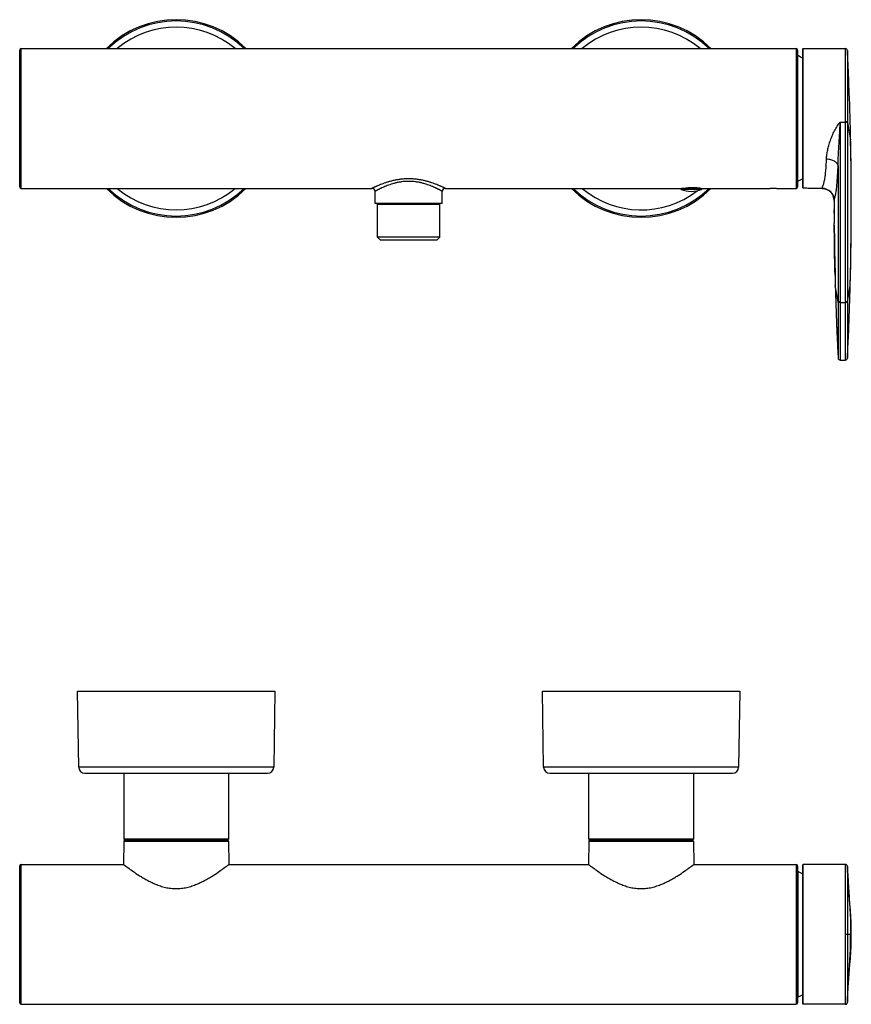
# Model space of a CAD drawing. Header units: millimetres. Extents: x 79 to 658, y 26 to 349.
# Tile 1 of 3: x 79 to 353, y 26 to 349. Entities that reach past the tile are written whole.
import ezdxf

# ---------------------------------------------------------------- set-up
doc = ezdxf.new("R2010")
doc.units = ezdxf.units.MM
doc.header["$LTSCALE"] = 30.734
doc.layers.get('0').update_dxf_attribs({"linetype": 'CONTINUOUS'})

msp = doc.modelspace()

# ---------------------------------------------------------------- linework, layer by layer
at = {"color": 7, "linetype": 'CONTINUOUS'}
for p, q in [((78.85, 294.44), (78.85, 339.44)), ((79.35, 339.94), (334.35, 339.94)), ((334.85, 339.44), (334.85, 294.44)), ((334.87, 337.61), (334.85, 337.62)), ((336.6, 294.17), (336.6, 339.84)), ((336.7, 339.94), (350.54, 339.94)), ((351.55, 332.62), (351.49, 333.93)), ((351.58, 331.93), (351.49, 333.93)), ((351.61, 331.32), (351.52, 333.32)), ((351.59, 331.63), (351.55, 332.62)), ((351.67, 329.89), (351.59, 331.63)), ((351.67, 329.89), (351.61, 331.32)), ((352.37, 305.9), (352.29, 309.88)), ((352.4, 303.84), (352.37, 305.9)), ((352.43, 301.9), (352.37, 305.9)), ((352.43, 301.9), (352.4, 303.84)), ((352.47, 297.9), (352.43, 301.91)), ((334.87, 296.27), (334.85, 296.26)), ((352.5, 293.91), (352.47, 297.91)), ((352.5, 293.91), (352.49, 296.04)), ((79.35, 293.94), (194.78, 293.94)), ((195.85, 288.94), (195.78, 292.96)), ((217.85, 288.94), (217.92, 292.96)), ((218.92, 293.94), (325.85, 293.94)), ((296.35, 293.94), (296.35, 293.78)), ((300.91, 294.15), (300.91, 294.14)), ((301.11, 294.14), (301.09, 293.94)), ((301.16, 294.13), (301.18, 294.13)), ((303.35, 293.94), (303.35, 293.78)), ((327.85, 293.94), (334.35, 293.94)), ((342.9, 293.94), (338.33, 293.94)), ((342.9, 293.94), (342.99, 293.94)), ((352.51, 291.86), (352.5, 293.91)), ((352.51, 289.91), (352.5, 293.91)), ((352.51, 289.91), (352.51, 291.86)), ((217.85, 288.94), (195.85, 288.94)), ((196.6, 277.94), (196.6, 288.74)), ((217.1, 277.94), (217.1, 288.74)), ((346.89, 290.04), (346.89, 289.94)), ((346.89, 289.94), (346.89, 288.11)), ((352.51, 285.91), (352.51, 289.91)), ((346.89, 288.11), (346.89, 285.75)), ((346.89, 285.75), (346.89, 286.89)), ((346.89, 286.44), (346.89, 286.89)), ((352.5, 283.42), (352.51, 285.91)), ((346.93, 279.44), (346.91, 282.4)), ((346.92, 280.36), (346.91, 282.4)), ((346.91, 281.84), (346.92, 280.97)), ((352.49, 281.92), (352.5, 283.42)), ((346.92, 280.97), (346.95, 277.3)), ((346.94, 278.31), (346.92, 280.36)), ((346.97, 275.94), (346.93, 279.44)), ((196.6, 277.94), (197.6, 276.94)), ((217.1, 277.94), (196.6, 277.94)), ((216.1, 276.94), (197.6, 276.94)), ((217.1, 277.94), (216.1, 276.94)), ((346.96, 276.66), (346.94, 278.31)), ((346.95, 277.3), (347, 273.56)), ((346.99, 274.64), (346.96, 276.66)), ((347.02, 272.44), (346.97, 275.94)), ((352.45, 277.35), (352.46, 277.93)), ((347.01, 273.04), (346.99, 274.64)), ((347, 273.56), (347.07, 269.76)), ((347.05, 270.89), (347.01, 273.04)), ((347.08, 268.95), (347.02, 272.44)), ((352.34, 269.93), (352.41, 273.93)), ((352.34, 269.93), (352.38, 272.48)), ((352.38, 272.48), (352.41, 273.93)), ((347.07, 269.38), (347.05, 270.89)), ((347.07, 269.76), (347.15, 265.88)), ((347.12, 266.94), (347.07, 269.38)), ((347.15, 265.68), (347.08, 268.95)), ((352.31, 268.38), (352.34, 269.93)), ((347.15, 265.68), (347.12, 266.94)), ((347.15, 265.88), (347.24, 261.95)), ((352.26, 265.94), (352.31, 268.38)), ((348.87, 237.44), (350.54, 237.44)), ((98.27, 103.49), (97.85, 128.53)), ((97.85, 128.53), (162.85, 128.53)), ((162.85, 128.53), (162.43, 103.49)), ((251.27, 103.49), (250.85, 128.53)), ((250.85, 128.53), (315.85, 128.53)), ((315.85, 128.53), (315.43, 103.49)), ((100.27, 101.53), (160.43, 101.53)), ((113.18, 79.83), (113.18, 101.53)), ((147.53, 101.53), (147.53, 79.83)), ((253.27, 101.53), (313.43, 101.53)), ((266.18, 79.83), (266.18, 101.53)), ((300.53, 101.53), (300.53, 79.83)), ((113.1, 79.23), (113.03, 71.53)), ((113.4, 79.53), (147.3, 79.53)), ((147.6, 79.23), (147.67, 71.53)), ((266.1, 79.23), (266.03, 71.53)), ((266.4, 79.53), (300.3, 79.53)), ((300.6, 79.23), (300.67, 71.53)), ((79.35, 71.53), (113.03, 71.53)), ((147.67, 71.53), (266.03, 71.53)), ((300.67, 71.53), (334.35, 71.53)), ((336.6, 25.63), (336.6, 71.43)), ((78.85, 26.03), (78.85, 71.03)), ((334.85, 71.03), (334.85, 26.03)), ((351.23, 70.88), (351.23, 70.88)), ((351.23, 70.87), (351.23, 70.88)), ((351.23, 70.87), (351.23, 70.87)), ((351.23, 70.86), (351.23, 70.87)), ((351.23, 70.86), (351.23, 70.86)), ((351.27, 70.06), (351.23, 70.86)), ((351.31, 69.27), (351.27, 70.06)), ((351.35, 68.47), (351.31, 69.27)), ((351.37, 68.05), (351.35, 68.47)), ((351.39, 67.62), (351.37, 68.05)), ((351.42, 67.2), (351.39, 67.62)), ((351.44, 66.77), (351.42, 67.2)), ((351.47, 66.33), (351.44, 66.77)), ((351.5, 65.88), (351.47, 66.33)), ((351.52, 65.42), (351.5, 65.88)), ((351.55, 64.94), (351.52, 65.42)), ((351.59, 64.46), (351.55, 64.94)), ((351.62, 63.97), (351.59, 64.46)), ((351.65, 63.49), (351.62, 63.97)), ((351.69, 63.01), (351.65, 63.49)), ((351.72, 62.52), (351.69, 63.01)), ((351.76, 62.03), (351.72, 62.52)), ((351.79, 61.52), (351.76, 62.03)), ((351.83, 61), (351.79, 61.52)), ((351.88, 60.44), (351.83, 61)), ((351.92, 59.85), (351.88, 60.44)), ((351.96, 59.41), (351.92, 59.85)), ((352, 58.93), (351.96, 59.41)), ((352.04, 58.42), (352, 58.93)), ((352.1, 57.68), (352.04, 58.42)), ((352.12, 57.44), (352.1, 57.68)), ((352.2, 56.55), (352.12, 57.44)), ((352.23, 56.13), (352.2, 56.55)), ((352.27, 55.72), (352.23, 56.13)), ((352.52, 48.53), (352.51, 49.03)), ((352.2, 40.5), (352.23, 40.92)), ((352.23, 40.92), (352.27, 41.33)), ((352.27, 41.33), (352.3, 41.72)), ((351.79, 35.53), (351.83, 36.06)), ((351.83, 36.06), (351.88, 36.61)), ((351.88, 36.61), (351.92, 37.21)), ((351.92, 37.21), (351.96, 37.65)), ((351.96, 37.65), (352, 38.13)), ((352, 38.13), (352.04, 38.63)), ((351.55, 32.11), (351.59, 32.59)), ((351.59, 32.59), (351.62, 33.08)), ((351.62, 33.08), (351.65, 33.56)), ((351.65, 33.56), (351.69, 34.05)), ((351.69, 34.05), (351.72, 34.53)), ((351.72, 34.53), (351.76, 35.02)), ((351.76, 35.02), (351.79, 35.53)), ((351.37, 29), (351.39, 29.43)), ((351.39, 29.43), (351.42, 29.86)), ((351.42, 29.86), (351.44, 30.29)), ((351.44, 30.29), (351.47, 30.73)), ((351.47, 30.73), (351.5, 31.17)), ((351.5, 31.17), (351.52, 31.63)), ((351.52, 31.63), (351.55, 32.11)), ((351.23, 26.2), (351.27, 26.99)), ((351.23, 26.19), (351.23, 26.2)), ((351.23, 26.19), (351.23, 26.19)), ((351.23, 26.18), (351.23, 26.19)), ((351.23, 26.18), (351.23, 26.18)), ((351.23, 26.17), (351.23, 26.18)), ((351.27, 26.99), (351.31, 27.78)), ((351.31, 27.78), (351.35, 28.58)), ((351.35, 28.58), (351.37, 29)), ((79.35, 25.53), (334.35, 25.53)), ((350.54, 25.53), (336.7, 25.53))]:
    msp.add_line(p, q, dxfattribs=at)
at = {"color": 9, "linetype": 'CONTINUOUS'}
for p, q in [((79.35, 293.94), (79.35, 339.94)), ((334.35, 339.94), (334.35, 293.94)), ((334.87, 296.27), (334.87, 337.61)), ((336.7, 294.06), (336.7, 339.94)), ((350.54, 339.94), (350.53, 315.78)), ((350.53, 339.68), (350.53, 337.43)), ((350.53, 337.43), (350.53, 326.33)), ((351.23, 339.28), (351.23, 315.82)), ((351.23, 339.26), (351.23, 339.25)), ((351.23, 339.25), (351.23, 339.23)), ((351.23, 339.23), (351.23, 339.18)), ((351.23, 339.18), (351.23, 339.05)), ((351.23, 339.05), (351.23, 337.62)), ((351.23, 337.62), (351.23, 315.82)), ((350.53, 326.33), (350.53, 322.66)), ((350.53, 322.66), (350.53, 315.57)), ((348.87, 315.78), (350.53, 315.78)), ((351.23, 315.82), (351.23, 315.61)), ((351.23, 315.61), (352.29, 309.88)), ((303.35, 293.78), (296.35, 293.78)), ((303.23, 293.59), (296.48, 293.59)), ((300.91, 294.14), (298.67, 294.14)), ((342.89, 293.94), (342.89, 293.95)), ((342.89, 293.94), (342.89, 293.95)), ((342.89, 293.95), (342.89, 293.95)), ((342.89, 293.95), (342.89, 293.95)), ((196.6, 288.74), (217.1, 288.74)), ((348.17, 256.62), (347.24, 261.95)), ((351.23, 256.62), (352.16, 261.95)), ((348.17, 256.62), (348.17, 255.71)), ((348.17, 256.62), (348.17, 238.11)), ((348.87, 256.58), (348.87, 237.44)), ((348.87, 256.43), (350.53, 256.43)), ((350.53, 256.58), (350.54, 237.44)), ((350.53, 256.43), (350.53, 255.66)), ((351.23, 256.62), (351.23, 238.11)), ((351.23, 256.47), (351.23, 255.71)), ((348.17, 252.35), (348.17, 249.15)), ((348.87, 252.21), (348.87, 248.92)), ((348.17, 246.21), (348.17, 245.6)), ((350.53, 248.22), (350.53, 245.58)), ((348.17, 240.47), (348.17, 240.12)), ((348.17, 240.12), (348.17, 239.64)), ((348.87, 239.96), (348.87, 239.59)), ((350.53, 239.77), (350.53, 239.42)), ((351.23, 240.47), (351.23, 240.12)), ((351.23, 240.12), (351.23, 239.79)), ((351.23, 239.79), (351.23, 239.12)), ((348.17, 239.64), (348.17, 238.84)), ((348.17, 238.84), (348.17, 238.41)), ((348.17, 238.41), (348.17, 238.22)), ((348.17, 238.22), (348.17, 238.16)), ((348.17, 238.16), (348.17, 238.14)), ((348.17, 238.14), (348.17, 238.13)), ((348.17, 238.13), (348.17, 238.12)), ((348.17, 238.11), (348.17, 238.11)), ((348.87, 239.59), (348.87, 239.25)), ((348.87, 239.25), (348.87, 238.41)), ((348.87, 238.41), (348.87, 237.9)), ((348.87, 237.9), (348.87, 237.63)), ((350.53, 239.42), (350.53, 238.8)), ((350.53, 238.8), (350.53, 237.9)), ((350.53, 237.9), (350.53, 237.58)), ((350.53, 237.58), (350.53, 237.5)), ((351.23, 239.12), (351.23, 238.36)), ((351.23, 238.36), (351.23, 238.21)), ((351.23, 238.21), (351.23, 238.16)), ((351.23, 238.16), (351.23, 238.14)), ((351.23, 238.14), (351.23, 238.12)), ((162.43, 103.49), (98.27, 103.49)), ((315.43, 103.49), (251.27, 103.49)), ((113.1, 79.23), (147.6, 79.23)), ((147.53, 79.83), (113.18, 79.83)), ((266.1, 79.23), (300.6, 79.23)), ((300.53, 79.83), (266.18, 79.83)), ((79.35, 25.53), (79.35, 71.53)), ((334.35, 71.53), (334.35, 25.53)), ((336.7, 25.53), (336.7, 71.53)), ((350.53, 71.53), (350.54, 48.53)), ((350.53, 71.45), (350.53, 71.24)), ((334.87, 69.2), (334.87, 27.86)), ((350.53, 71.24), (350.53, 51.12)), ((351.23, 70.86), (351.23, 70.85)), ((351.23, 70.85), (351.23, 48.43)), ((351.23, 70.78), (351.23, 70.58)), ((351.23, 70.58), (351.23, 49.52)), ((350.54, 49.39), (350.54, 48.53)), ((351.23, 49.24), (351.23, 48.53)), ((350.54, 48.53), (350.53, 25.53)), ((352.52, 48.53), (350.54, 48.53)), ((351.23, 48.53), (351.23, 26.2)), ((351.23, 47.91), (351.23, 47.85)), ((351.23, 47.85), (351.23, 47.74)), ((351.23, 47.74), (351.23, 41.27)), ((350.53, 27.36), (350.53, 27.03)), ((350.53, 27.03), (350.53, 26.61)), ((350.53, 26.61), (350.53, 25.88)), ((351.23, 28.35), (351.23, 28.01)), ((351.23, 28.01), (351.23, 27.69)), ((351.23, 27.69), (351.23, 27.4)), ((351.23, 27.4), (351.23, 26.55)), ((351.23, 26.55), (351.23, 26.27)), ((351.23, 26.27), (351.23, 26.22)), ((351.23, 26.22), (351.23, 26.2)), ((351.23, 26.2), (351.23, 26.19)), ((351.23, 26.2), (351.23, 26.2)), ((350.53, 25.88), (350.53, 25.6)), ((350.53, 25.6), (350.53, 25.55))]:
    msp.add_line(p, q, dxfattribs=at)
for points in [[(350.54, 339.94), (350.54, 339.94), (350.54, 339.93), (350.53, 339.9), (350.53, 339.88), (350.53, 339.84), (350.53, 339.68)], [(351.23, 339.28), (351.23, 339.28), (351.23, 339.28), (351.23, 339.28), (351.23, 339.27), (351.23, 339.27), (351.23, 339.27), (351.23, 339.27), (351.23, 339.27), (351.23, 339.27), (351.23, 339.26), (351.23, 339.26)], [(348.87, 256.43), (348.87, 256.04), (348.87, 255.66), (348.87, 255.27)], [(348.17, 255.71), (348.17, 254.95), (348.17, 254.58), (348.17, 254.2)], [(350.53, 255.66), (350.53, 255.27), (350.53, 254.88), (350.53, 254.49), (350.53, 253.73)], [(350.53, 253.73), (350.53, 253.34), (350.53, 252.96), (350.53, 252.58), (350.53, 252.21), (350.53, 248.22)], [(351.23, 255.71), (351.23, 255.33), (351.23, 254.95), (351.23, 254.58), (351.23, 253.83)], [(351.23, 253.83), (351.23, 253.46), (351.23, 253.08), (351.23, 252.72), (351.23, 246.21)], [(348.17, 249.15), (348.17, 246.52), (348.17, 246.21)], [(348.87, 248.92), (348.87, 246.22), (348.87, 245.9), (348.87, 245.58)], [(351.23, 246.21), (351.23, 245.9), (351.23, 245.6), (351.23, 245.3), (351.23, 245.01), (351.23, 244.44)], [(348.17, 245.6), (348.17, 245.01), (348.17, 244.72), (348.17, 244.44), (348.17, 244.16)], [(348.17, 244.16), (348.17, 243.62), (348.17, 243.36), (348.17, 243.1), (348.17, 242.85), (348.17, 242.6)], [(348.87, 245.58), (348.87, 244.66), (348.87, 244.36), (348.87, 244.07), (348.87, 243.78), (348.87, 243.5)], [(348.87, 243.5), (348.87, 242.95), (348.87, 242.69), (348.87, 242.43), (348.87, 242.17)], [(350.53, 245.58), (350.53, 245.27), (350.53, 244.96), (350.53, 244.66), (350.53, 244.07)], [(350.53, 244.07), (350.53, 243.78), (350.53, 243.5), (350.53, 243.22), (350.53, 242.95), (350.53, 242.42)], [(351.23, 244.44), (351.23, 244.16), (351.23, 243.88), (351.23, 243.62), (351.23, 243.35), (351.23, 242.85)], [(348.17, 242.6), (348.17, 242.13), (348.17, 241.9), (348.17, 241.68)], [(348.17, 241.68), (348.17, 241.25), (348.17, 241.05)], [(348.17, 241.05), (348.17, 240.66), (348.17, 240.47)], [(348.87, 242.17), (348.87, 241.68), (348.87, 241.44), (348.87, 241.21)], [(348.87, 241.21), (348.87, 240.77), (348.87, 240.56)], [(348.87, 240.56), (348.87, 240.15), (348.87, 239.96)], [(350.53, 242.42), (350.53, 242.17), (350.53, 241.92), (350.53, 241.68), (350.53, 241.21)], [(350.53, 241.21), (350.53, 240.98), (350.53, 240.77), (350.53, 240.35)], [(350.53, 240.35), (350.53, 240.15), (350.53, 239.77)], [(351.23, 242.85), (351.23, 242.6), (351.23, 242.36), (351.23, 242.13), (351.23, 241.67)], [(351.23, 241.67), (351.23, 241.46), (351.23, 241.04)], [(351.23, 241.04), (351.23, 240.84), (351.23, 240.47)], [(348.17, 238.12), (348.17, 238.12), (348.17, 238.12), (348.17, 238.12), (348.17, 238.11), (348.17, 238.11), (348.17, 238.11), (348.17, 238.11), (348.17, 238.11), (348.17, 238.11)], [(348.87, 237.63), (348.87, 237.54), (348.87, 237.5), (348.87, 237.48), (348.87, 237.46), (348.87, 237.45), (348.87, 237.44)], [(350.53, 237.5), (350.53, 237.48), (350.54, 237.46), (350.54, 237.45), (350.54, 237.44)], [(351.23, 238.12), (351.23, 238.12), (351.23, 238.12), (351.23, 238.12), (351.23, 238.11), (351.23, 238.11), (351.23, 238.11), (351.23, 238.11), (351.23, 238.11), (351.23, 238.11), (351.23, 238.11), (351.23, 238.11)], [(350.53, 71.53), (350.53, 71.53), (350.53, 71.52), (350.53, 71.5), (350.53, 71.45)], [(351.23, 70.86), (351.23, 70.86), (351.23, 70.86), (351.23, 70.85)], [(351.23, 70.85), (351.23, 70.84), (351.23, 70.78)], [(350.53, 51.12), (350.53, 50.69), (350.54, 49.39)], [(351.23, 49.52), (351.23, 49.47), (351.23, 49.41), (351.23, 49.35), (351.23, 49.3), (351.23, 49.24)], [(350.54, 48.09), (350.53, 47.23), (350.53, 46.79), (350.53, 46.36), (350.53, 45.5)], [(350.53, 45.5), (350.53, 45.07), (350.53, 44.64), (350.53, 30.99)], [(351.23, 41.27), (351.23, 40.48), (351.23, 31.3)], [(350.53, 30.99), (350.53, 30.71), (350.53, 30.44), (350.53, 30.17), (350.53, 29.66)], [(350.53, 29.66), (350.53, 29.42), (350.53, 29.18), (350.53, 28.95), (350.53, 28.51)], [(351.23, 31.3), (351.23, 31.04), (351.23, 30.78), (351.23, 30.52), (351.23, 30.03)], [(351.23, 30.03), (351.23, 29.8), (351.23, 29.57), (351.23, 29.14)], [(350.53, 28.51), (350.53, 28.3), (350.53, 27.9)], [(350.53, 27.9), (350.53, 27.71), (350.53, 27.36)], [(351.23, 29.14), (351.23, 28.93), (351.23, 28.73), (351.23, 28.35)], [(351.23, 26.2), (351.23, 26.19), (351.23, 26.2), (351.23, 26.2)], [(350.53, 25.55), (350.53, 25.53), (350.53, 25.53), (350.53, 25.53)]]:
    msp.add_lwpolyline(points, dxfattribs=at)
at = {"color": 7, "linetype": 'CONTINUOUS'}
for points in [[(342.99, 293.94), (343.11, 293.94), (343.22, 293.93), (343.34, 293.92), (343.45, 293.9), (343.57, 293.88), (343.69, 293.86), (343.8, 293.84), (343.91, 293.81), (344.03, 293.78), (344.14, 293.74), (344.25, 293.7), (344.36, 293.66), (344.47, 293.62), (344.57, 293.57), (344.68, 293.52), (344.78, 293.46), (344.88, 293.41), (344.99, 293.35), (345.08, 293.28), (345.18, 293.22), (345.28, 293.15), (345.37, 293.08), (345.46, 293), (345.55, 292.93), (345.63, 292.85), (345.72, 292.77), (345.8, 292.68), (345.88, 292.6), (345.96, 292.51), (346.03, 292.42), (346.1, 292.32), (346.17, 292.23), (346.23, 292.13), (346.3, 292.03), (346.36, 291.93), (346.41, 291.83), (346.47, 291.73), (346.52, 291.62), (346.57, 291.51), (346.61, 291.41), (346.65, 291.3), (346.69, 291.19), (346.72, 291.07), (346.76, 290.96), (346.78, 290.85), (346.81, 290.73), (346.83, 290.62), (346.85, 290.5), (346.86, 290.39), (346.87, 290.27), (346.88, 290.15), (346.89, 290.04)], [(352.41, 273.93), (352.46, 277.93), (352.49, 281.92)], [(352.16, 261.95), (352.26, 265.93), (352.34, 269.93)], [(347.69, 248.73), (347.74, 247.41), (347.83, 245.32), (347.92, 243.18)], [(351.48, 243.18), (351.57, 245.32), (351.66, 247.41), (351.72, 248.73)], [(351.23, 70.88), (351.23, 70.89), (351.23, 70.89), (351.23, 70.9), (351.23, 70.9), (351.23, 70.9), (351.23, 70.91), (351.23, 70.92), (351.23, 70.92), (351.23, 70.93), (351.22, 70.93), (351.22, 70.94), (351.22, 70.95), (351.22, 70.96), (351.22, 70.97), (351.22, 70.97), (351.21, 70.98), (351.21, 71), (351.21, 71.01), (351.21, 71.02), (351.2, 71.03), (351.2, 71.04), (351.2, 71.05), (351.19, 71.07), (351.19, 71.08), (351.18, 71.09), (351.18, 71.1), (351.17, 71.12), (351.16, 71.13), (351.16, 71.14), (351.15, 71.16), (351.14, 71.17), (351.14, 71.18), (351.13, 71.2), (351.12, 71.21), (351.11, 71.22), (351.1, 71.24), (351.09, 71.25), (351.08, 71.26), (351.07, 71.27), (351.06, 71.29), (351.05, 71.3), (351.04, 71.31), (351.02, 71.33), (351.01, 71.34), (351, 71.35), (350.98, 71.36), (350.97, 71.37), (350.96, 71.38), (350.94, 71.4), (350.92, 71.41), (350.91, 71.42), (350.89, 71.43), (350.87, 71.44), (350.85, 71.45), (350.84, 71.46), (350.82, 71.47), (350.8, 71.48), (350.78, 71.48), (350.75, 71.49), (350.73, 71.5), (350.71, 71.5), (350.69, 71.51), (350.66, 71.51), (350.64, 71.52), (350.62, 71.52), (350.59, 71.52), (350.56, 71.53), (350.54, 71.53), (336.7, 71.53)], [(352.51, 49.03), (352.51, 49.28), (352.51, 49.54), (352.51, 49.79), (352.51, 50.04), (352.51, 50.28), (352.5, 50.52), (352.5, 50.75), (352.49, 50.98), (352.49, 51.21), (352.49, 51.43), (352.48, 51.64), (352.48, 51.84), (352.47, 52.04), (352.46, 52.24), (352.46, 52.42), (352.45, 52.61), (352.44, 52.78), (352.44, 52.96), (352.43, 53.13), (352.42, 53.3), (352.41, 53.47), (352.4, 53.65), (352.39, 53.83), (352.38, 54.01), (352.37, 54.19), (352.36, 54.38), (352.35, 54.56), (352.34, 54.75), (352.32, 54.94), (352.31, 55.14), (352.3, 55.33), (352.27, 55.72)], [(352.3, 41.72), (352.31, 41.92), (352.32, 42.11), (352.34, 42.3), (352.35, 42.49), (352.36, 42.68), (352.37, 42.86), (352.38, 43.05), (352.39, 43.23), (352.4, 43.41), (352.41, 43.58), (352.42, 43.75), (352.43, 43.93), (352.44, 44.1), (352.44, 44.27), (352.45, 44.45), (352.46, 44.63), (352.46, 44.82), (352.47, 45.01), (352.48, 45.21), (352.48, 45.42), (352.49, 45.63), (352.49, 45.85), (352.49, 46.07), (352.5, 46.3), (352.5, 46.53), (352.51, 46.77), (352.51, 47.02), (352.51, 47.26), (352.51, 47.51), (352.51, 47.77), (352.51, 48.03), (352.52, 48.53)], [(352.04, 38.63), (352.12, 39.61), (352.2, 40.5)], [(350.54, 25.53), (350.57, 25.53), (350.59, 25.53), (350.62, 25.53), (350.64, 25.54), (350.67, 25.54), (350.69, 25.54), (350.71, 25.55), (350.74, 25.56), (350.76, 25.56), (350.78, 25.57), (350.8, 25.58), (350.82, 25.59), (350.84, 25.6), (350.86, 25.61), (350.88, 25.62), (350.9, 25.63), (350.91, 25.64), (350.93, 25.65), (350.95, 25.66), (350.96, 25.67), (350.98, 25.68), (350.99, 25.7), (351, 25.71), (351.02, 25.72), (351.03, 25.73), (351.04, 25.75), (351.05, 25.76), (351.07, 25.77), (351.08, 25.78), (351.09, 25.8), (351.1, 25.81), (351.11, 25.82), (351.11, 25.84), (351.12, 25.85), (351.13, 25.86), (351.14, 25.87), (351.14, 25.89), (351.15, 25.9), (351.16, 25.91), (351.16, 25.92), (351.17, 25.94), (351.18, 25.95), (351.18, 25.96), (351.19, 25.97), (351.19, 25.99), (351.19, 26), (351.2, 26.01), (351.2, 26.02), (351.21, 26.03), (351.21, 26.04), (351.21, 26.05), (351.21, 26.06), (351.22, 26.07), (351.22, 26.08), (351.22, 26.09), (351.22, 26.1), (351.22, 26.11), (351.22, 26.12), (351.23, 26.12), (351.23, 26.13), (351.23, 26.14), (351.23, 26.14), (351.23, 26.15), (351.23, 26.15), (351.23, 26.16), (351.23, 26.16), (351.23, 26.16), (351.23, 26.17), (351.23, 26.17)]]:
    msp.add_lwpolyline(points, dxfattribs=at)
for centre, radius, start, end in [((130.35, 316.94), 32.5, 45.0497, 134.9503), ((283.35, 316.94), 32.5, 45.0497, 134.9503), ((79.35, 339.44), 0.5, 90, 180), ((334.35, 339.44), 0.5, 0, 90), ((324.78, 316.94), 23, 59.0621, 63.9849), ((336.7, 339.84), 0.1, 90, 180), ((350.54, 339.24), 0.7, 2.8996, 90), ((-647.45, 288.69), 999.97, 2.59299, 2.89956), ((-647.52, 288.69), 1000.03, 2.10415, 2.36131), ((-647.5, 288.69), 1000.02, 1.21426, 2.10416), ((-647.34, 288.69), 999.85, 0.98573, 1.21425), ((324.78, 316.94), 23, 296.0151, 300.9379), ((79.35, 294.44), 0.5, 180, 270), ((130.35, 316.94), 32.5, 225.0496, 314.9504), ((194.78, 292.94), 1, 1, 90), ((218.92, 292.94), 1, 90, 179), ((283.35, 316.94), 32.5, 225.0496, 314.9504), ((296.55, 293.78), 0.2, 180, 248.2359), ((299.85, 302.04), 9.1, 248.2359, 291.7641), ((297.02, 294.14), 0.202, 269.9679, 320.6256), ((299.85, 271.23), 22.95, 86.7059, 87.3447), ((299.8, 270.6), 23.57, 81.945, 86.6509), ((302.7, 294.14), 0.2, 219.9575, 270), ((303.15, 293.78), 0.2, 291.7641, 360), ((326.85, 270.96), 23, 87.5081, 92.4919), ((334.35, 294.44), 0.5, 270, 360), ((335.81, 270.6), 23.47, 83.8377, 87.8086), ((342.89, 289.94), 4, 359.9287, 89.7602), ((196.8, 288.74), 0.2, 90, 180), ((216.9, 288.74), 0.2, 0, 90), ((1347, 288.69), 1000.11, 179.92869, 180.10298), ((-647.58, 288.69), 1000.09, 359.84088, 0.07004), ((1346.99, 288.69), 1000.1, 180.16837, 180.36067), ((-647.56, 288.69), 1000.08, 359.38323, 359.6122), ((-647.53, 288.69), 1000.04, 359.15428, 359.34996), ((1346.74, 288.69), 999.86, 181.31867, 181.5323), ((-647.34, 288.69), 999.85, 358.4677, 358.69627), ((1346.9, 288.69), 1000.01, 181.53231, 182.29014), ((-647.5, 288.69), 1000.01, 357.70986, 358.46769), ((1346.91, 288.69), 1000.02, 182.29014, 182.6084), ((-647.5, 288.69), 1000.02, 357.3916, 357.70986), ((1346.87, 288.69), 999.98, 182.6084, 182.89956), ((-647.47, 288.69), 999.98, 357.10044, 357.3916), ((348.87, 238.14), 0.7, 182.8996, 270), ((350.54, 238.14), 0.7, 270, 357.1004), ((100.27, 103.53), 2, 180.9548, 270.0002), ((160.43, 103.53), 2, 269.9998, 359.0452), ((253.27, 103.53), 2, 180.9548, 270.0002), ((313.43, 103.53), 2, 269.9998, 359.0452), ((113.4, 79.23), 0.3, 90, 179.5), ((113.48, 79.83), 0.3, 180, 270), ((147.23, 79.83), 0.3, 270, 0.0001), ((147.3, 79.23), 0.3, 0.5, 90), ((266.4, 79.23), 0.3, 90, 179.5), ((266.48, 79.83), 0.3, 180, 270), ((300.23, 79.83), 0.3, 270, 0.0001), ((300.3, 79.23), 0.3, 0.5, 90), ((79.35, 71.03), 0.5, 90, 180), ((334.35, 71.03), 0.5, 0, 90), ((336.7, 71.43), 0.1, 90, 180), ((334.74, 68.93), 0.3, 63.9849, 67.4597), ((324.78, 48.53), 23, 59.0621, 63.9849), ((79.35, 26.03), 0.5, 180, 270), ((334.35, 26.03), 0.5, 270, 360), ((334.74, 28.13), 0.3, 292.5403, 296.0151), ((324.78, 48.53), 23, 296.0151, 300.9379), ((336.7, 25.63), 0.1, 180, 270)]:
    msp.add_arc(centre, radius, start, end, dxfattribs=at)
at = {"color": 9, "linetype": 'CONTINUOUS'}
for centre, radius, start, end in [((130.35, 316.94), 32.08, 45.8007, 134.1993), ((130.35, 316.94), 30.08, 49.8689, 130.1311), ((283.35, 316.94), 32.08, 45.8007, 134.1993), ((283.35, 316.94), 30.08, 49.8689, 130.1311), ((130.35, 316.94), 32.08, 225.8007, 314.1993), ((130.35, 316.94), 30.08, 229.8689, 310.1311), ((283.35, 316.94), 32.08, 225.8007, 314.1993), ((283.35, 316.94), 30.08, 229.8689, 307.7067), ((283.35, 316.94), 30.08, 310.1311, 310.2554)]:
    msp.add_arc(centre, radius, start, end, dxfattribs=at)
for points, knots in [([(344.35, 303.54), (344.35, 303.79), (344.38, 304.28), (344.47, 305.02), (344.59, 305.78), (344.74, 306.54), (344.92, 307.32), (345.13, 308.11), (345.36, 308.9), (345.7, 309.96), (346.1, 311.02), (346.57, 312.07), (347.08, 313.11), (347.66, 314.13), (348.32, 315.09), (348.68, 315.55), (348.87, 315.78)], [0, 0, 0, 0, 0.054945, 0.111369, 0.169185, 0.228292, 0.288581, 0.349944, 0.412275, 0.475469, 0.604013, 0.669177, 0.734798, 0.866992, 0.933435, 1, 1, 1, 1]), ([(348.16, 301.33), (348.17, 302.53), (348.23, 304.33), (348.36, 306.73), (348.48, 308.54), (348.6, 310.34), (348.7, 312.16), (348.79, 313.97), (348.85, 315.18), (348.87, 315.78)], [0, 0, 0, 0, 0.248792, 0.373554, 0.498559, 0.623763, 0.749104, 0.874529, 1, 1, 1, 1]), ([(351.23, 315.82), (351.23, 315.82), (351.23, 315.81), (351.22, 315.81), (351.21, 315.81), (351.19, 315.81), (351.17, 315.8), (351.14, 315.8), (351.1, 315.8), (351.06, 315.79), (351, 315.79), (350.91, 315.79), (350.79, 315.78), (350.66, 315.78), (350.58, 315.78), (350.53, 315.78)], [0, 0, 0, 0, 0.004167, 0.01031, 0.028929, 0.05611, 0.091711, 0.135453, 0.186963, 0.245789, 0.311409, 0.46062, 0.629247, 0.811225, 1, 1, 1, 1]), ([(351.23, 315.61), (351.23, 315.61), (351.23, 315.61), (351.22, 315.6), (351.21, 315.6), (351.19, 315.6), (351.17, 315.59), (351.14, 315.59), (351.1, 315.59), (351.06, 315.59), (351, 315.58), (350.91, 315.58), (350.79, 315.58), (350.66, 315.57), (350.58, 315.57), (350.53, 315.57)], [0, 0, 0, 0, 0.004178, 0.010331, 0.028971, 0.05617, 0.091784, 0.135536, 0.187052, 0.245881, 0.3115, 0.460701, 0.629306, 0.811256, 1, 1, 1, 1]), ([(351.23, 315.61), (351.24, 305.78), (351.24, 286.11), (351.24, 266.45), (351.23, 256.62)], [0, 0, 0, 0, 0.500008, 1, 1, 1, 1]), ([(342.89, 293.95), (342.89, 293.95), (342.9, 293.97), (342.91, 294.02), (342.92, 294.08), (342.96, 294.2), (343.03, 294.4), (343.12, 294.62), (343.2, 294.85), (343.3, 295.11), (343.43, 295.5), (343.57, 296.01), (343.7, 296.6), (343.82, 297.25), (343.93, 297.97), (344.03, 298.76), (344.12, 299.61), (344.2, 300.51), (344.29, 301.83), (344.33, 302.85), (344.35, 303.54)], [0, 0, 0, 0, 0.002325, 0.006741, 0.01326, 0.0219, 0.045598, 0.077814, 0.096998, 0.11812, 0.165853, 0.220586, 0.282144, 0.350416, 0.425265, 0.506513, 0.593943, 0.687302, 0.786309, 1, 1, 1, 1]), ([(348.16, 301.33), (348.16, 301.4), (348.13, 301.55), (348.06, 301.76), (347.96, 301.97), (347.82, 302.17), (347.66, 302.37), (347.39, 302.62), (346.98, 302.9), (346.4, 303.17), (345.76, 303.38), (345.07, 303.51), (344.59, 303.54), (344.35, 303.54)], [0, 0, 0, 0, 0.045712, 0.09262, 0.14134, 0.192359, 0.246026, 0.302551, 0.424289, 0.557165, 0.699322, 0.848026, 1, 1, 1, 1]), ([(346.89, 289.94), (346.89, 289.94), (346.89, 289.94), (346.89, 289.95), (346.89, 289.97), (346.9, 289.99), (346.9, 290.02), (346.91, 290.07), (346.92, 290.16), (346.95, 290.28), (346.98, 290.42), (347.02, 290.6), (347.07, 290.79), (347.12, 291.01), (347.18, 291.26), (347.25, 291.52), (347.33, 291.9), (347.44, 292.44), (347.55, 293.14), (347.65, 293.92), (347.75, 294.78), (347.83, 295.71), (347.91, 296.71), (347.99, 297.78), (348.08, 299.33), (348.13, 300.52), (348.16, 301.33)], [0, 0, 0, 0, 0.000293, 0.001146, 0.002574, 0.004586, 0.007187, 0.010381, 0.018566, 0.029192, 0.042282, 0.057794, 0.075587, 0.095441, 0.117138, 0.140541, 0.165602, 0.220722, 0.282597, 0.351208, 0.4264, 0.507936, 0.595534, 0.688878, 0.787636, 1, 1, 1, 1]), ([(348.16, 301.33), (348.16, 293.88), (348.16, 278.97), (348.16, 264.07), (348.17, 256.62)], [0, 0, 0, 0, 0.500006, 1, 1, 1, 1]), ([(218.92, 293.94), (218.92, 293.94), (218.92, 293.94), (218.92, 293.94), (218.91, 293.95), (218.9, 293.95), (218.9, 293.95), (218.88, 293.96), (218.86, 293.97), (218.82, 293.99), (218.78, 294.01), (218.73, 294.03), (218.65, 294.07), (218.52, 294.13), (218.36, 294.21), (218.16, 294.3), (217.94, 294.4), (217.69, 294.52), (217.42, 294.64), (217.12, 294.77), (216.68, 294.96), (216.07, 295.2), (215.28, 295.5), (214.41, 295.8), (213.48, 296.1), (212.48, 296.37), (211.43, 296.62), (210.33, 296.82), (209.19, 296.98), (208.03, 297.07), (206.85, 297.1), (205.67, 297.07), (204.51, 296.98), (203.37, 296.82), (202.27, 296.62), (201.22, 296.37), (200.22, 296.1), (199.29, 295.8), (198.42, 295.5), (197.63, 295.2), (197.03, 294.96), (196.58, 294.77), (196.28, 294.64), (196.01, 294.52), (195.76, 294.4), (195.54, 294.3), (195.34, 294.21), (195.2, 294.14), (195.1, 294.09), (195.03, 294.06), (194.97, 294.03), (194.92, 294.01), (194.88, 293.99), (194.85, 293.97), (194.82, 293.96), (194.81, 293.95), (194.8, 293.95), (194.79, 293.95), (194.79, 293.94), (194.78, 293.94), (194.78, 293.94), (194.78, 293.94)], [0, 0, 0, 0, 0.000044, 0.000174, 0.000392, 0.000695, 0.001085, 0.00156, 0.002766, 0.004312, 0.006194, 0.008411, 0.01096, 0.017038, 0.024384, 0.032952, 0.042695, 0.053561, 0.065496, 0.078444, 0.092351, 0.122831, 0.156529, 0.193062, 0.232081, 0.273259, 0.316277, 0.360815, 0.406532, 0.453059, 0.500001, 0.546942, 0.593468, 0.639186, 0.683723, 0.726742, 0.767919, 0.806938, 0.843472, 0.877169, 0.90765, 0.921558, 0.934506, 0.94644, 0.957306, 0.967049, 0.975617, 0.982963, 0.986162, 0.98904, 0.99159, 0.99381, 0.995694, 0.99724, 0.998445, 0.998919, 0.999308, 0.99961, 0.999827, 0.999957, 1, 1, 1, 1]), ([(217.92, 292.96), (217.92, 292.96), (217.92, 292.96), (217.92, 292.96), (217.92, 292.96), (217.91, 292.96), (217.91, 292.97), (217.9, 292.97), (217.89, 292.98), (217.86, 292.99), (217.83, 293.01), (217.79, 293.03), (217.75, 293.05), (217.7, 293.08), (217.64, 293.11), (217.55, 293.16), (217.42, 293.23), (217.25, 293.32), (217.05, 293.43), (216.83, 293.54), (216.58, 293.67), (216.32, 293.8), (215.92, 293.99), (215.37, 294.24), (214.66, 294.56), (213.88, 294.87), (213.02, 295.18), (212.11, 295.47), (211.14, 295.73), (210.11, 295.95), (209.05, 296.12), (208.14, 296.21), (207.41, 296.24), (206.85, 296.25), (206.3, 296.24), (205.56, 296.21), (204.65, 296.12), (203.59, 295.95), (202.57, 295.73), (201.59, 295.47), (200.68, 295.18), (199.83, 294.87), (199.04, 294.56), (198.33, 294.24), (197.78, 293.99), (197.39, 293.8), (197.12, 293.67), (196.87, 293.54), (196.65, 293.43), (196.45, 293.32), (196.28, 293.23), (196.15, 293.16), (196.06, 293.11), (196, 293.08), (195.95, 293.05), (195.91, 293.03), (195.87, 293.01), (195.84, 292.99), (195.82, 292.98), (195.8, 292.97), (195.8, 292.97), (195.79, 292.96), (195.78, 292.96), (195.78, 292.96), (195.78, 292.96), (195.78, 292.96)], [0, 0, 0, 0, 0.000043, 0.000096, 0.00017, 0.000383, 0.00068, 0.001061, 0.001527, 0.00271, 0.004227, 0.006076, 0.008254, 0.010757, 0.013583, 0.016727, 0.023947, 0.032374, 0.041964, 0.05267, 0.064439, 0.077221, 0.090965, 0.121139, 0.154578, 0.190928, 0.229863, 0.271076, 0.314269, 0.359129, 0.405308, 0.452412, 0.476176, 0.5, 0.523825, 0.547588, 0.594692, 0.640872, 0.685732, 0.728925, 0.770138, 0.809072, 0.845422, 0.878862, 0.909036, 0.92278, 0.935562, 0.947331, 0.958036, 0.967627, 0.976054, 0.983274, 0.986417, 0.989243, 0.991747, 0.993926, 0.995775, 0.997292, 0.998475, 0.99894, 0.999321, 0.999618, 0.99983, 0.999957, 1, 1, 1, 1]), ([(348.87, 256.58), (348.82, 256.58), (348.74, 256.58), (348.61, 256.59), (348.49, 256.59), (348.41, 256.59), (348.34, 256.59), (348.3, 256.6), (348.26, 256.6), (348.23, 256.6), (348.21, 256.61), (348.19, 256.61), (348.18, 256.61), (348.17, 256.61), (348.17, 256.62), (348.17, 256.62)], [0, 0, 0, 0, 0.188836, 0.370865, 0.539529, 0.688758, 0.754378, 0.813198, 0.864696, 0.90842, 0.943996, 0.971146, 0.989728, 0.995851, 1, 1, 1, 1]), ([(348.87, 256.43), (348.82, 256.43), (348.74, 256.43), (348.61, 256.44), (348.49, 256.44), (348.41, 256.44), (348.34, 256.44), (348.3, 256.45), (348.26, 256.45), (348.23, 256.45), (348.21, 256.46), (348.19, 256.46), (348.18, 256.46), (348.17, 256.46), (348.17, 256.47), (348.17, 256.47)], [0, 0, 0, 0, 0.188864, 0.370917, 0.539599, 0.688837, 0.754457, 0.813275, 0.864767, 0.908482, 0.944046, 0.971181, 0.989746, 0.99586, 1, 1, 1, 1]), ([(351.23, 256.62), (351.23, 256.62), (351.23, 256.61), (351.22, 256.61), (351.21, 256.61), (351.19, 256.61), (351.17, 256.6), (351.14, 256.6), (351.1, 256.6), (351.06, 256.59), (351, 256.59), (350.91, 256.59), (350.79, 256.59), (350.66, 256.58), (350.58, 256.58), (350.53, 256.58)], [0, 0, 0, 0, 0.004149, 0.010272, 0.028854, 0.056004, 0.09158, 0.135304, 0.186802, 0.245622, 0.311242, 0.460471, 0.629135, 0.811164, 1, 1, 1, 1]), ([(351.23, 256.47), (351.23, 256.47), (351.23, 256.46), (351.22, 256.46), (351.21, 256.46), (351.19, 256.46), (351.17, 256.45), (351.14, 256.45), (351.1, 256.45), (351.06, 256.44), (351, 256.44), (350.91, 256.44), (350.79, 256.44), (350.66, 256.43), (350.58, 256.43), (350.53, 256.43)], [0, 0, 0, 0, 0.00414, 0.010254, 0.028819, 0.055954, 0.091518, 0.135233, 0.186725, 0.245543, 0.311164, 0.460401, 0.629083, 0.811136, 1, 1, 1, 1]), ([(351.34, 68.61), (351.41, 67.21), (351.54, 64.73), (351.71, 61.81), (351.84, 59.9), (351.92, 58.73), (351.99, 57.68), (352.07, 56.43), (352.15, 55.24), (352.2, 54.05), (352.25, 52.75), (352.28, 50.9), (352.29, 49.37), (352.29, 48.53)], [0, 0, 0, 0, 0.209115, 0.370502, 0.436335, 0.494265, 0.545949, 0.593115, 0.680853, 0.724796, 0.770865, 0.874595, 1, 1, 1, 1]), ([(351.34, 28.44), (351.41, 29.84), (351.54, 32.32), (351.71, 35.24), (351.84, 37.15), (351.92, 38.32), (351.99, 39.37), (352.07, 40.62), (352.15, 41.82), (352.2, 43.01), (352.25, 44.31), (352.28, 46.15), (352.29, 47.69), (352.29, 48.53)], [0, 0, 0, 0, 0.209115, 0.370502, 0.436335, 0.494265, 0.545949, 0.593115, 0.680853, 0.724796, 0.770865, 0.874595, 1, 1, 1, 1])]:
    msp.add_open_spline(points, degree=3, knots=knots, dxfattribs=at)
for points in [[(348.87, 315.78), (348.86, 305.92), (348.86, 286.18), (348.86, 266.45), (348.87, 256.58)], [(350.53, 315.57), (350.54, 305.74), (350.55, 286.08), (350.54, 266.41), (350.53, 256.58)]]:
    msp.add_open_spline(points, degree=3, dxfattribs=at)
at = {"color": 7, "linetype": 'CONTINUOUS'}
for points, knots in [([(296.6, 293.94), (296.72, 293.96), (297.17, 294.02), (298.1, 294.12), (299.42, 294.18), (300.4, 294.17), (300.91, 294.15)], [0, 0, 0, 0, 0.084329, 0.317299, 0.646657, 1, 1, 1, 1]), ([(300.91, 294.14), (300.91, 294.12), (300.91, 294.07), (300.93, 294.01), (300.95, 293.98), (300.97, 293.96), (300.99, 293.94), (301, 293.94), (301.01, 293.94)], [0, 0, 0, 0, 0.31872, 0.601761, 0.722146, 0.826774, 0.91759, 1, 1, 1, 1]), ([(301.18, 294.13), (301.17, 294.11), (301.17, 294.06), (301.15, 294.01), (301.13, 293.97), (301.11, 293.96), (301.09, 293.94), (301.08, 293.94), (301.07, 293.94)], [0, 0, 0, 0, 0.319754, 0.601759, 0.721543, 0.825895, 0.916939, 1, 1, 1, 1]), ([(301.53, 293.94), (301.52, 293.94), (301.51, 293.94), (301.49, 293.95), (301.47, 293.97), (301.45, 294), (301.44, 294.05), (301.43, 294.09), (301.43, 294.12)], [0, 0, 0, 0, 0.084298, 0.176051, 0.280361, 0.399445, 0.679499, 1, 1, 1, 1]), ([(336.6, 294.17), (336.6, 294.15), (336.61, 294.12), (336.63, 294.09), (336.67, 294.07), (336.69, 294.06), (336.7, 294.06)], [0, 0, 0, 0, 0.25733, 0.509495, 0.756297, 1, 1, 1, 1]), ([(113.03, 71.53), (113.5, 71.17), (114.5, 70.43), (116.21, 69.21), (117.85, 68.11), (119.4, 67.16), (120.7, 66.42), (122.1, 65.7), (123.58, 65.03), (125.16, 64.43), (126.83, 63.96), (128.28, 63.7), (129.46, 63.6), (130.35, 63.57), (131.24, 63.6), (132.43, 63.7), (133.87, 63.96), (135.54, 64.43), (137.12, 65.03), (138.61, 65.7), (140, 66.42), (141.3, 67.16), (142.85, 68.11), (144.5, 69.21), (146.2, 70.43), (147.2, 71.17), (147.67, 71.53)], [0, 0, 0, 0, 0.045312, 0.096813, 0.161965, 0.198518, 0.237233, 0.277815, 0.320014, 0.363599, 0.408334, 0.453923, 0.476931, 0.5, 0.523069, 0.546077, 0.591666, 0.636401, 0.679986, 0.722185, 0.762767, 0.801482, 0.838035, 0.903187, 0.954688, 1, 1, 1, 1]), ([(266.03, 71.53), (266.5, 71.17), (267.5, 70.43), (269.21, 69.21), (270.85, 68.11), (272.4, 67.16), (273.7, 66.42), (275.1, 65.7), (276.58, 65.03), (278.16, 64.43), (279.83, 63.96), (281.28, 63.7), (282.46, 63.6), (283.35, 63.57), (284.24, 63.6), (285.43, 63.7), (286.87, 63.96), (288.54, 64.43), (290.12, 65.03), (291.61, 65.7), (293, 66.42), (294.3, 67.16), (295.85, 68.11), (297.5, 69.21), (299.2, 70.43), (300.2, 71.17), (300.67, 71.53)], [0, 0, 0, 0, 0.045312, 0.096813, 0.161965, 0.198518, 0.237233, 0.277815, 0.320014, 0.363599, 0.408334, 0.453923, 0.476931, 0.5, 0.523069, 0.546077, 0.591666, 0.636401, 0.679986, 0.722185, 0.762767, 0.801482, 0.838035, 0.903187, 0.954688, 1, 1, 1, 1])]:
    msp.add_open_spline(points, degree=3, knots=knots, dxfattribs=at)

doc.saveas('drawing.dxf')
